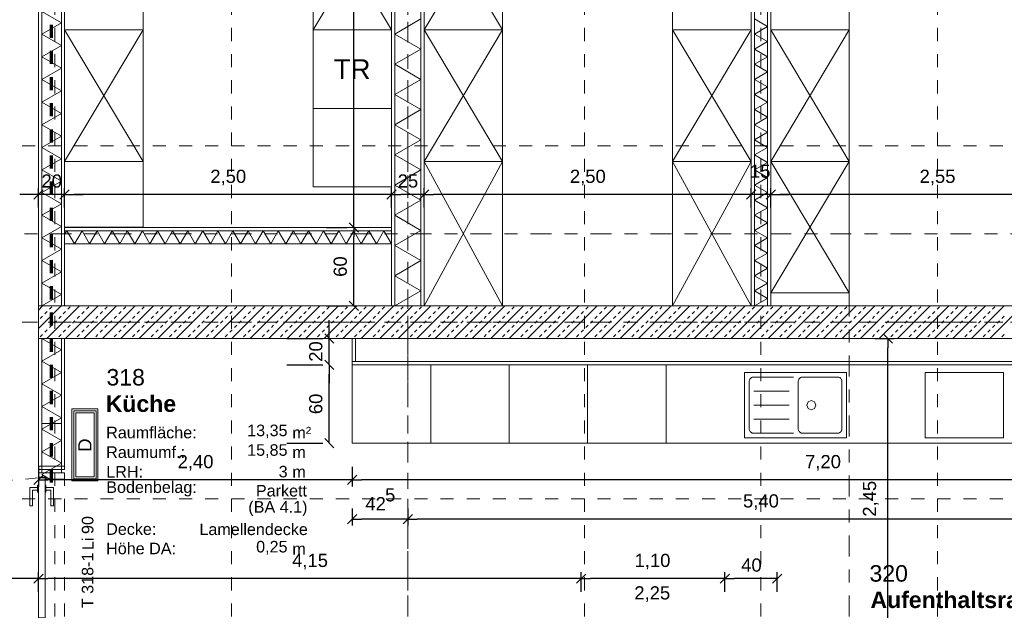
# Model space of a CAD drawing. Header units: metres. Extents: x -45.2 to 14.3, y -31.8 to 10.2.
# Tile 92 of 148: x -13.8 to -6.2, y -15.7 to -11.2. Entities that reach past the tile are written whole.
import ezdxf

# ---------------------------------------------------------------- set-up
doc = ezdxf.new("R2010")
doc.units = ezdxf.units.M
doc.header["$LTSCALE"] = 0.05
for name, pattern in [('Achsen 01', [5.291531, 3.175, -1.058062, 0.352704, -0.705764]), ('gestrichelt - 01', [2, 1, -1]), ('ISO-07 Punktiert', [0.889, 0.127, -0.762]), ('Raster 01', [2, 1, -1]), ('VW-01 Strichlinie kurz', [2, 1, -1])]:
    doc.linetypes.add(name, pattern=pattern)
doc.layers.get('0').update_dxf_attribs({"lineweight": 25})
for name, color, linetype, lineweight in [('013_Beton und Stahlbetonarbeiten-340 Innenwände', 7, 'Continuous', 18), ('027_Tischlerarbeiten-340 Innentüren', 7, 'Continuous', 9), ('031_Metallbauarbeiten-340 Innentüren _ Elemente', 7, 'Continuous', 9), ('039_Trockenbauarbeiten-000 Sturz', 7, 'ISO-07 Punktiert', 9), ('039_Trockenbauarbeiten-340 Gipskarton', 7, 'Continuous', 9), ('AV1-Brandschutzkonzept-Brandschutzkonzept', 7, 'Continuous', 5), ('AV1-Einrichtung Bemaßung', 7, 'Continuous', 9), ('AV1-Schnitt Achsen', 7, 'Achsen 01', 18), ('AV1-Stempel-Raumstempel', 7, 'Continuous', 9), ('Keine', 7, 'Continuous', 9)]:
    doc.layers.add(name, color=color, linetype=linetype, lineweight=lineweight)
for name, color, linetype, lineweight, true_color in [('039_Trockenbauarbeiten-340 Dämmung', 7, 'Continuous', 9, 0xc0c0c0), ('AV1-Achsen', 1, 'Achsen 01', 18, 0xff0000), ('AV1-Einrichtung', 7, 'Continuous', 9, 0xa6a6a6), ('AV1-Raster', 7, 'Raster 01', 9, 0xa6a6a6)]:
    doc.layers.add(name, color=color, linetype=linetype, lineweight=lineweight, true_color=true_color)
doc.styles.add('Arial', font='arial.ttf')
doc.styles.add('Arial (bold)', font='arialbd.ttf')

msp = doc.modelspace()

# ---------------------------------------------------------------- linework, layer by layer
at = {"color": 0, "linetype": 'Continuous', "lineweight": 15}
for p, q in [((-13.5896, -12.4882), (-13.6604, -12.5589)), ((-13.4604, -12.5589), (-13.3896, -12.4882)), ((-13.4604, -12.5589), (-13.3896, -12.4882)), ((-10.8896, -12.4882), (-10.9604, -12.5589)), ((-10.9604, -12.5589), (-10.8896, -12.4882)), ((-10.6396, -12.4882), (-10.7104, -12.5589)), ((-10.7104, -12.5589), (-10.6396, -12.4882)), ((-8.1396, -12.4882), (-8.2104, -12.5589)), ((-8.1396, -12.4882), (-8.2104, -12.5589)), ((-8.0604, -12.5589), (-7.9896, -12.4882)), ((-8.0604, -12.5589), (-7.9896, -12.4882)), ((-11.1783, -12.8104), (-11.249, -12.7396)), ((-11.249, -12.7396), (-11.1783, -12.8104)), ((-11.1783, -13.4104), (-11.249, -13.3396)), ((-11.3654, -13.6604), (-11.4361, -13.5896)), ((-7.1654, -13.5896), (-7.0946, -13.6604)), ((-11.4361, -13.7896), (-11.3654, -13.8604)), ((-11.4361, -13.7896), (-11.3654, -13.8604)), ((-11.3654, -14.4604), (-11.4361, -14.3896)), ((-13.6604, -14.74), (-13.5896, -14.6693)), ((-11.1896, -14.6693), (-11.2604, -14.74)), ((-11.2604, -14.74), (-11.1896, -14.6693)), ((-11.2604, -15.0404), (-11.1896, -14.9696)), ((-10.7646, -14.9696), (-10.8354, -15.0404)), ((-10.8354, -15.0404), (-10.7646, -14.9696)), ((-13.5896, -15.4246), (-13.6604, -15.4954)), ((-13.6604, -15.4954), (-13.5896, -15.4246)), ((-9.4396, -15.4246), (-9.5104, -15.4954)), ((-9.5104, -15.4954), (-9.4396, -15.4246)), ((-8.3396, -15.4246), (-8.4104, -15.4954)), ((-8.4104, -15.4954), (-8.3396, -15.4246)), ((-7.9396, -15.4246), (-8.0104, -15.4954))]:
    msp.add_line(p, q, dxfattribs=at)
at = {"color": 0, "linetype": 'ByBlock', "lineweight": -2}
for p, q in [((-13.625, -12.5236), (-13.6957, -12.5236)), ((-13.425, -12.5236), (-13.3543, -12.5236)), ((-13.425, -12.5236), (-13.3543, -12.5236)), ((-10.925, -12.5236), (-10.9957, -12.5236)), ((-10.925, -12.5236), (-10.8543, -12.5236)), ((-10.675, -12.5236), (-10.7457, -12.5236)), ((-10.675, -12.5236), (-10.6043, -12.5236)), ((-8.175, -12.5236), (-8.2457, -12.5236)), ((-8.175, -12.5236), (-8.2457, -12.5236)), ((-8.025, -12.5236), (-7.9543, -12.5236)), ((-8.025, -12.5236), (-7.9543, -12.5236)), ((-11.2137, -12.775), (-11.2137, -12.7043)), ((-11.2137, -12.775), (-11.2137, -12.8457)), ((-11.2137, -13.375), (-11.2137, -13.3043)), ((-11.4007, -13.625), (-11.4007, -13.5543)), ((-7.13, -13.625), (-7.13, -13.6957)), ((-11.4007, -13.825), (-11.4007, -13.8957)), ((-11.4007, -13.825), (-11.4007, -13.8957)), ((-11.4007, -14.425), (-11.4007, -14.3543)), ((-13.625, -14.7047), (-13.5543, -14.7047)), ((-11.225, -14.7047), (-11.2957, -14.7047)), ((-11.225, -14.7047), (-11.1543, -14.7047)), ((-11.225, -15.005), (-11.1543, -15.005)), ((-10.8, -15.005), (-10.8707, -15.005)), ((-10.8, -15.005), (-10.7293, -15.005)), ((-13.625, -15.46), (-13.6957, -15.46)), ((-13.625, -15.46), (-13.5543, -15.46)), ((-9.475, -15.46), (-9.5457, -15.46)), ((-9.475, -15.46), (-9.4043, -15.46)), ((-8.375, -15.46), (-8.4457, -15.46)), ((-8.375, -15.46), (-8.3043, -15.46)), ((-7.975, -15.46), (-8.0457, -15.46))]:
    msp.add_line(p, q, dxfattribs=at)
at = {"layer": '013_Beton und Stahlbetonarbeiten-340 Innenwände', "color": 251, "linetype": 'Continuous', "lineweight": 13, "true_color": 0x4c4c4c}
for p, q in [((-13.4522, -13.375), (-13.625, -13.5478)), ((-13.5936, -13.375), (-13.625, -13.4064)), ((-13.3108, -13.375), (-13.5608, -13.625)), ((-13.5411, -13.3997), (-13.5234, -13.382)), ((-13.1694, -13.375), (-13.4194, -13.625)), ((-13.3997, -13.3997), (-13.382, -13.382)), ((-13.028, -13.375), (-13.278, -13.625)), ((-13.2583, -13.3997), (-13.2406, -13.382)), ((-12.8865, -13.375), (-13.1365, -13.625)), ((-13.1168, -13.3997), (-13.0992, -13.382)), ((-12.7451, -13.375), (-12.9951, -13.625)), ((-12.9754, -13.3997), (-12.9577, -13.382)), ((-12.6037, -13.375), (-12.8537, -13.625)), ((-12.834, -13.3997), (-12.8163, -13.382)), ((-12.4623, -13.375), (-12.7123, -13.625)), ((-12.6926, -13.3997), (-12.6749, -13.382)), ((-12.3209, -13.375), (-12.5709, -13.625)), ((-12.5511, -13.3997), (-12.5335, -13.382)), ((-12.1794, -13.375), (-12.4294, -13.625)), ((-12.4097, -13.3997), (-12.392, -13.382)), ((-12.038, -13.375), (-12.288, -13.625)), ((-12.2683, -13.3997), (-12.2506, -13.382)), ((-11.8966, -13.375), (-12.1466, -13.625)), ((-12.1269, -13.3997), (-12.1092, -13.382)), ((-11.7552, -13.375), (-12.0052, -13.625)), ((-11.9855, -13.3997), (-11.9678, -13.382)), ((-11.6137, -13.375), (-11.8637, -13.625)), ((-11.844, -13.3997), (-11.8264, -13.382)), ((-11.4723, -13.375), (-11.7223, -13.625)), ((-11.7026, -13.3997), (-11.6849, -13.382)), ((-11.3309, -13.375), (-11.5809, -13.625)), ((-11.5612, -13.3997), (-11.5435, -13.382)), ((-11.1895, -13.375), (-11.4395, -13.625)), ((-11.4198, -13.3997), (-11.4021, -13.382)), ((-11.0481, -13.375), (-11.2981, -13.625)), ((-11.2784, -13.3997), (-11.2607, -13.382)), ((-10.9066, -13.375), (-11.1566, -13.625)), ((-11.1369, -13.3997), (-11.1193, -13.382)), ((-10.7652, -13.375), (-11.0152, -13.625)), ((-10.9955, -13.3997), (-10.9778, -13.382)), ((-10.6238, -13.375), (-10.8738, -13.625)), ((-10.8541, -13.3997), (-10.8364, -13.382)), ((-10.4824, -13.375), (-10.7324, -13.625)), ((-10.7127, -13.3997), (-10.695, -13.382)), ((-10.341, -13.375), (-10.591, -13.625)), ((-10.5712, -13.3997), (-10.5536, -13.382)), ((-10.1995, -13.375), (-10.4495, -13.625)), ((-10.4298, -13.3997), (-10.4121, -13.382)), ((-10.0581, -13.375), (-10.3081, -13.625)), ((-10.2884, -13.3997), (-10.2707, -13.382)), ((-9.9167, -13.375), (-10.1667, -13.625)), ((-10.147, -13.3997), (-10.1293, -13.382)), ((-9.7753, -13.375), (-10.0253, -13.625)), ((-10.0056, -13.3997), (-9.9879, -13.382)), ((-9.6338, -13.375), (-9.8838, -13.625)), ((-9.8641, -13.3997), (-9.8465, -13.382)), ((-9.4924, -13.375), (-9.7424, -13.625)), ((-9.7227, -13.3997), (-9.705, -13.382)), ((-9.351, -13.375), (-9.601, -13.625)), ((-9.5813, -13.3997), (-9.5636, -13.382)), ((-9.2096, -13.375), (-9.4596, -13.625)), ((-9.4399, -13.3997), (-9.4222, -13.382)), ((-9.0682, -13.375), (-9.3182, -13.625)), ((-9.2985, -13.3997), (-9.2808, -13.382)), ((-8.9267, -13.375), (-9.1767, -13.625)), ((-9.157, -13.3997), (-9.1394, -13.382)), ((-8.7853, -13.375), (-9.0353, -13.625)), ((-9.0156, -13.3997), (-8.9979, -13.382)), ((-8.6439, -13.375), (-8.8939, -13.625)), ((-8.8742, -13.3997), (-8.8565, -13.382)), ((-8.5025, -13.375), (-8.7525, -13.625)), ((-8.7328, -13.3997), (-8.7151, -13.382)), ((-8.3611, -13.375), (-8.6111, -13.625)), ((-8.5913, -13.3997), (-8.5737, -13.382)), ((-8.2196, -13.375), (-8.4696, -13.625)), ((-8.4499, -13.3997), (-8.4322, -13.382)), ((-8.0782, -13.375), (-8.3282, -13.625)), ((-8.3085, -13.3997), (-8.2908, -13.382)), ((-7.9368, -13.375), (-8.1868, -13.625)), ((-8.1671, -13.3997), (-8.1494, -13.382)), ((-7.7954, -13.375), (-8.0454, -13.625)), ((-8.0257, -13.3997), (-8.008, -13.382)), ((-7.6539, -13.375), (-7.9039, -13.625)), ((-7.8842, -13.3997), (-7.8666, -13.382)), ((-7.5125, -13.375), (-7.7625, -13.625)), ((-7.7428, -13.3997), (-7.7251, -13.382)), ((-7.3711, -13.375), (-7.6211, -13.625)), ((-7.6014, -13.3997), (-7.5837, -13.382)), ((-7.2297, -13.375), (-7.4797, -13.625)), ((-7.46, -13.3997), (-7.4423, -13.382)), ((-7.0883, -13.375), (-7.3383, -13.625)), ((-7.3186, -13.3997), (-7.3009, -13.382)), ((-6.9468, -13.375), (-7.1968, -13.625)), ((-7.1771, -13.3997), (-7.1595, -13.382)), ((-6.8054, -13.375), (-7.0554, -13.625)), ((-7.0357, -13.3997), (-7.018, -13.382)), ((-6.664, -13.375), (-6.914, -13.625)), ((-6.8943, -13.3997), (-6.8766, -13.382)), ((-6.5226, -13.375), (-6.7726, -13.625)), ((-6.7529, -13.3997), (-6.7352, -13.382)), ((-6.3812, -13.375), (-6.6312, -13.625)), ((-6.6114, -13.3997), (-6.5938, -13.382)), ((-6.2397, -13.375), (-6.4897, -13.625)), ((-6.47, -13.3997), (-6.4523, -13.382)), ((-6.0983, -13.375), (-6.3483, -13.625)), ((-6.3286, -13.3997), (-6.3109, -13.382)), ((-13.6118, -13.4704), (-13.5941, -13.4527)), ((-13.5765, -13.435), (-13.5588, -13.4174)), ((-13.4704, -13.4704), (-13.4527, -13.4527)), ((-13.435, -13.435), (-13.4174, -13.4174)), ((-13.329, -13.4704), (-13.3113, -13.4527)), ((-13.2936, -13.435), (-13.2759, -13.4174)), ((-13.1875, -13.4704), (-13.1699, -13.4527)), ((-13.1522, -13.435), (-13.1345, -13.4174)), ((-13.0461, -13.4704), (-13.0284, -13.4527)), ((-13.0108, -13.435), (-12.9931, -13.4174)), ((-12.9047, -13.4704), (-12.887, -13.4527)), ((-12.8693, -13.435), (-12.8517, -13.4174)), ((-12.7633, -13.4704), (-12.7456, -13.4527)), ((-12.7279, -13.435), (-12.7102, -13.4174)), ((-12.6219, -13.4704), (-12.6042, -13.4527)), ((-12.5865, -13.435), (-12.5688, -13.4174)), ((-12.4804, -13.4704), (-12.4628, -13.4527)), ((-12.4451, -13.435), (-12.4274, -13.4174)), ((-12.339, -13.4704), (-12.3213, -13.4527)), ((-12.3037, -13.435), (-12.286, -13.4174)), ((-12.1976, -13.4704), (-12.1799, -13.4527)), ((-12.1622, -13.435), (-12.1446, -13.4174)), ((-12.0562, -13.4704), (-12.0385, -13.4527)), ((-12.0208, -13.435), (-12.0031, -13.4174)), ((-11.9147, -13.4704), (-11.8971, -13.4527)), ((-11.8794, -13.435), (-11.8617, -13.4174)), ((-11.7733, -13.4704), (-11.7557, -13.4527)), ((-11.738, -13.435), (-11.7203, -13.4174)), ((-11.6319, -13.4704), (-11.6142, -13.4527)), ((-11.5966, -13.435), (-11.5789, -13.4174)), ((-11.4905, -13.4704), (-11.4728, -13.4527)), ((-11.4551, -13.435), (-11.4375, -13.4174)), ((-11.3491, -13.4704), (-11.3314, -13.4527)), ((-11.3137, -13.435), (-11.296, -13.4174)), ((-11.2076, -13.4704), (-11.19, -13.4527)), ((-11.1723, -13.435), (-11.1546, -13.4174)), ((-11.0662, -13.4704), (-11.0485, -13.4527)), ((-11.0309, -13.435), (-11.0132, -13.4174)), ((-10.9248, -13.4704), (-10.9071, -13.4527)), ((-10.8894, -13.435), (-10.8718, -13.4174)), ((-10.7834, -13.4704), (-10.7657, -13.4527)), ((-10.748, -13.435), (-10.7303, -13.4174)), ((-10.642, -13.4704), (-10.6243, -13.4527)), ((-10.6066, -13.435), (-10.5889, -13.4174)), ((-10.5005, -13.4704), (-10.4829, -13.4527)), ((-10.4652, -13.435), (-10.4475, -13.4174)), ((-10.3591, -13.4704), (-10.3414, -13.4527)), ((-10.3238, -13.435), (-10.3061, -13.4174)), ((-10.2177, -13.4704), (-10.2, -13.4527)), ((-10.1823, -13.435), (-10.1647, -13.4174)), ((-10.0763, -13.4704), (-10.0586, -13.4527)), ((-10.0409, -13.435), (-10.0232, -13.4174)), ((-9.9349, -13.4704), (-9.9172, -13.4527)), ((-9.8995, -13.435), (-9.8818, -13.4174)), ((-9.7934, -13.4704), (-9.7758, -13.4527)), ((-9.7581, -13.435), (-9.7404, -13.4174)), ((-9.652, -13.4704), (-9.6343, -13.4527)), ((-9.6167, -13.435), (-9.599, -13.4174)), ((-9.5106, -13.4704), (-9.4929, -13.4527)), ((-9.4752, -13.435), (-9.4576, -13.4174)), ((-9.3692, -13.4704), (-9.3515, -13.4527)), ((-9.3338, -13.435), (-9.3161, -13.4174)), ((-9.2277, -13.4704), (-9.2101, -13.4527)), ((-9.1924, -13.435), (-9.1747, -13.4174)), ((-9.0863, -13.4704), (-9.0686, -13.4527)), ((-9.051, -13.435), (-9.0333, -13.4174)), ((-8.9449, -13.4704), (-8.9272, -13.4527)), ((-8.9095, -13.435), (-8.8919, -13.4174)), ((-8.8035, -13.4704), (-8.7858, -13.4527)), ((-8.7681, -13.435), (-8.7504, -13.4174)), ((-8.6621, -13.4704), (-8.6444, -13.4527)), ((-8.6267, -13.435), (-8.609, -13.4174)), ((-8.5206, -13.4704), (-8.503, -13.4527)), ((-8.4853, -13.435), (-8.4676, -13.4174)), ((-8.3792, -13.4704), (-8.3615, -13.4527)), ((-8.3439, -13.435), (-8.3262, -13.4174)), ((-8.2378, -13.4704), (-8.2201, -13.4527)), ((-8.2024, -13.435), (-8.1848, -13.4174)), ((-8.0964, -13.4704), (-8.0787, -13.4527)), ((-8.061, -13.435), (-8.0433, -13.4174)), ((-7.955, -13.4704), (-7.9373, -13.4527)), ((-7.9196, -13.435), (-7.9019, -13.4174)), ((-7.8135, -13.4704), (-7.7959, -13.4527)), ((-7.7782, -13.435), (-7.7605, -13.4174)), ((-7.6721, -13.4704), (-7.6544, -13.4527)), ((-7.6368, -13.435), (-7.6191, -13.4174)), ((-7.5307, -13.4704), (-7.513, -13.4527)), ((-7.4953, -13.435), (-7.4777, -13.4174)), ((-7.3893, -13.4704), (-7.3716, -13.4527)), ((-7.3539, -13.435), (-7.3362, -13.4174)), ((-7.2478, -13.4704), (-7.2302, -13.4527)), ((-7.2125, -13.435), (-7.1948, -13.4174)), ((-7.1064, -13.4704), (-7.0887, -13.4527)), ((-7.0711, -13.435), (-7.0534, -13.4174)), ((-6.965, -13.4704), (-6.9473, -13.4527)), ((-6.9296, -13.435), (-6.912, -13.4174)), ((-6.8236, -13.4704), (-6.8059, -13.4527)), ((-6.7882, -13.435), (-6.7705, -13.4174)), ((-6.6822, -13.4704), (-6.6645, -13.4527)), ((-6.6468, -13.435), (-6.6291, -13.4174)), ((-6.5407, -13.4704), (-6.5231, -13.4527)), ((-6.5054, -13.435), (-6.4877, -13.4174)), ((-6.3993, -13.4704), (-6.3816, -13.4527)), ((-6.364, -13.435), (-6.3463, -13.4174)), ((-6.2579, -13.4704), (-6.2402, -13.4527)), ((-13.5411, -13.5411), (-13.5234, -13.5234)), ((-13.5057, -13.5057), (-13.4881, -13.4881)), ((-13.3997, -13.5411), (-13.382, -13.5234)), ((-13.3643, -13.5057), (-13.3466, -13.4881)), ((-13.2583, -13.5411), (-13.2406, -13.5234)), ((-13.2229, -13.5057), (-13.2052, -13.4881)), ((-13.1168, -13.5411), (-13.0992, -13.5234)), ((-13.0815, -13.5057), (-13.0638, -13.4881)), ((-12.9754, -13.5411), (-12.9577, -13.5234)), ((-12.9401, -13.5057), (-12.9224, -13.4881)), ((-12.834, -13.5411), (-12.8163, -13.5234)), ((-12.7986, -13.5057), (-12.781, -13.4881)), ((-12.6926, -13.5411), (-12.6749, -13.5234)), ((-12.6572, -13.5057), (-12.6395, -13.4881)), ((-12.5511, -13.5411), (-12.5335, -13.5234)), ((-12.5158, -13.5057), (-12.4981, -13.4881)), ((-12.4097, -13.5411), (-12.392, -13.5234)), ((-12.3744, -13.5057), (-12.3567, -13.4881)), ((-12.2683, -13.5411), (-12.2506, -13.5234)), ((-12.2329, -13.5057), (-12.2153, -13.4881)), ((-12.1269, -13.5411), (-12.1092, -13.5234)), ((-12.0915, -13.5057), (-12.0738, -13.4881)), ((-11.9855, -13.5411), (-11.9678, -13.5234)), ((-11.9501, -13.5057), (-11.9324, -13.4881)), ((-11.844, -13.5411), (-11.8264, -13.5234)), ((-11.8087, -13.5057), (-11.791, -13.4881)), ((-11.7026, -13.5411), (-11.6849, -13.5234)), ((-11.6673, -13.5057), (-11.6496, -13.4881)), ((-11.5612, -13.5411), (-11.5435, -13.5234)), ((-11.5258, -13.5057), (-11.5082, -13.4881)), ((-11.4198, -13.5411), (-11.4021, -13.5234)), ((-11.3844, -13.5057), (-11.3667, -13.4881)), ((-11.2784, -13.5411), (-11.2607, -13.5234)), ((-11.243, -13.5057), (-11.2253, -13.4881)), ((-11.1369, -13.5411), (-11.1193, -13.5234)), ((-11.1016, -13.5057), (-11.0839, -13.4881)), ((-10.9955, -13.5411), (-10.9778, -13.5234)), ((-10.9602, -13.5057), (-10.9425, -13.4881)), ((-10.8541, -13.5411), (-10.8364, -13.5234)), ((-10.8187, -13.5057), (-10.8011, -13.4881)), ((-10.7127, -13.5411), (-10.695, -13.5234)), ((-10.6773, -13.5057), (-10.6596, -13.4881)), ((-10.5712, -13.5411), (-10.5536, -13.5234)), ((-10.5359, -13.5057), (-10.5182, -13.4881)), ((-10.4298, -13.5411), (-10.4121, -13.5234)), ((-10.3945, -13.5057), (-10.3768, -13.4881)), ((-10.2884, -13.5411), (-10.2707, -13.5234)), ((-10.253, -13.5057), (-10.2354, -13.4881)), ((-10.147, -13.5411), (-10.1293, -13.5234)), ((-10.1116, -13.5057), (-10.0939, -13.4881)), ((-10.0056, -13.5411), (-9.9879, -13.5234)), ((-9.9702, -13.5057), (-9.9525, -13.4881)), ((-9.8641, -13.5411), (-9.8465, -13.5234)), ((-9.8288, -13.5057), (-9.8111, -13.4881)), ((-9.7227, -13.5411), (-9.705, -13.5234)), ((-9.6874, -13.5057), (-9.6697, -13.4881)), ((-9.5813, -13.5411), (-9.5636, -13.5234)), ((-9.5459, -13.5057), (-9.5283, -13.4881)), ((-9.4399, -13.5411), (-9.4222, -13.5234)), ((-9.4045, -13.5057), (-9.3868, -13.4881)), ((-9.2985, -13.5411), (-9.2808, -13.5234)), ((-9.2631, -13.5057), (-9.2454, -13.4881)), ((-9.157, -13.5411), (-9.1394, -13.5234)), ((-9.1217, -13.5057), (-9.104, -13.4881)), ((-9.0156, -13.5411), (-8.9979, -13.5234)), ((-8.9803, -13.5057), (-8.9626, -13.4881)), ((-8.8742, -13.5411), (-8.8565, -13.5234)), ((-8.8388, -13.5057), (-8.8212, -13.4881)), ((-8.7328, -13.5411), (-8.7151, -13.5234)), ((-8.6974, -13.5057), (-8.6797, -13.4881)), ((-8.5913, -13.5411), (-8.5737, -13.5234)), ((-8.556, -13.5057), (-8.5383, -13.4881)), ((-8.4499, -13.5411), (-8.4322, -13.5234)), ((-8.4146, -13.5057), (-8.3969, -13.4881)), ((-8.3085, -13.5411), (-8.2908, -13.5234)), ((-8.2731, -13.5057), (-8.2555, -13.4881)), ((-8.1671, -13.5411), (-8.1494, -13.5234)), ((-8.1317, -13.5057), (-8.1141, -13.4881)), ((-8.0257, -13.5411), (-8.008, -13.5234)), ((-7.9903, -13.5057), (-7.9726, -13.4881)), ((-7.8842, -13.5411), (-7.8666, -13.5234)), ((-7.8489, -13.5057), (-7.8312, -13.4881)), ((-7.7428, -13.5411), (-7.7251, -13.5234)), ((-7.7075, -13.5057), (-7.6898, -13.4881)), ((-7.6014, -13.5411), (-7.5837, -13.5234)), ((-7.566, -13.5057), (-7.5484, -13.4881)), ((-7.46, -13.5411), (-7.4423, -13.5234)), ((-7.4246, -13.5057), (-7.4069, -13.4881)), ((-7.3186, -13.5411), (-7.3009, -13.5234)), ((-7.2832, -13.5057), (-7.2655, -13.4881)), ((-7.1771, -13.5411), (-7.1595, -13.5234)), ((-7.1418, -13.5057), (-7.1241, -13.4881)), ((-7.0357, -13.5411), (-7.018, -13.5234)), ((-7.0004, -13.5057), (-6.9827, -13.4881)), ((-6.8943, -13.5411), (-6.8766, -13.5234)), ((-6.8589, -13.5057), (-6.8413, -13.4881)), ((-6.7529, -13.5411), (-6.7352, -13.5234)), ((-6.7175, -13.5057), (-6.6998, -13.4881)), ((-6.6114, -13.5411), (-6.5938, -13.5234)), ((-6.5761, -13.5057), (-6.5584, -13.4881)), ((-6.47, -13.5411), (-6.4523, -13.5234)), ((-6.4347, -13.5057), (-6.417, -13.4881)), ((-6.3286, -13.5411), (-6.3109, -13.5234)), ((-6.2933, -13.5057), (-6.2756, -13.4881)), ((-13.6118, -13.6118), (-13.5941, -13.5941)), ((-13.5765, -13.5765), (-13.5588, -13.5588)), ((-13.4704, -13.6118), (-13.4527, -13.5941)), ((-13.435, -13.5765), (-13.4174, -13.5588)), ((-13.329, -13.6118), (-13.3113, -13.5941)), ((-13.2936, -13.5765), (-13.2759, -13.5588)), ((-13.1875, -13.6118), (-13.1699, -13.5941)), ((-13.1522, -13.5765), (-13.1345, -13.5588)), ((-13.0461, -13.6118), (-13.0284, -13.5941)), ((-13.0108, -13.5765), (-12.9931, -13.5588)), ((-12.9047, -13.6118), (-12.887, -13.5941)), ((-12.8693, -13.5765), (-12.8517, -13.5588)), ((-12.7633, -13.6118), (-12.7456, -13.5941)), ((-12.7279, -13.5765), (-12.7102, -13.5588)), ((-12.6219, -13.6118), (-12.6042, -13.5941)), ((-12.5865, -13.5765), (-12.5688, -13.5588)), ((-12.4804, -13.6118), (-12.4628, -13.5941)), ((-12.4451, -13.5765), (-12.4274, -13.5588)), ((-12.339, -13.6118), (-12.3213, -13.5941)), ((-12.3037, -13.5765), (-12.286, -13.5588)), ((-12.1976, -13.6118), (-12.1799, -13.5941)), ((-12.1622, -13.5765), (-12.1446, -13.5588)), ((-12.0562, -13.6118), (-12.0385, -13.5941)), ((-12.0208, -13.5765), (-12.0031, -13.5588)), ((-11.9147, -13.6118), (-11.8971, -13.5941)), ((-11.8794, -13.5765), (-11.8617, -13.5588)), ((-11.7733, -13.6118), (-11.7557, -13.5941)), ((-11.738, -13.5765), (-11.7203, -13.5588)), ((-11.6319, -13.6118), (-11.6142, -13.5941)), ((-11.5966, -13.5765), (-11.5789, -13.5588)), ((-11.4905, -13.6118), (-11.4728, -13.5941)), ((-11.4551, -13.5765), (-11.4375, -13.5588)), ((-11.3491, -13.6118), (-11.3314, -13.5941)), ((-11.3137, -13.5765), (-11.296, -13.5588)), ((-11.2076, -13.6118), (-11.19, -13.5941)), ((-11.1723, -13.5765), (-11.1546, -13.5588)), ((-11.0662, -13.6118), (-11.0485, -13.5941)), ((-11.0309, -13.5765), (-11.0132, -13.5588)), ((-10.9248, -13.6118), (-10.9071, -13.5941)), ((-10.8894, -13.5765), (-10.8718, -13.5588)), ((-10.7834, -13.6118), (-10.7657, -13.5941)), ((-10.748, -13.5765), (-10.7303, -13.5588)), ((-10.642, -13.6118), (-10.6243, -13.5941)), ((-10.6066, -13.5765), (-10.5889, -13.5588)), ((-10.5005, -13.6118), (-10.4829, -13.5941)), ((-10.4652, -13.5765), (-10.4475, -13.5588)), ((-10.3591, -13.6118), (-10.3414, -13.5941)), ((-10.3238, -13.5765), (-10.3061, -13.5588)), ((-10.2177, -13.6118), (-10.2, -13.5941)), ((-10.1823, -13.5765), (-10.1647, -13.5588)), ((-10.0763, -13.6118), (-10.0586, -13.5941)), ((-10.0409, -13.5765), (-10.0232, -13.5588)), ((-9.9349, -13.6118), (-9.9172, -13.5941)), ((-9.8995, -13.5765), (-9.8818, -13.5588)), ((-9.7934, -13.6118), (-9.7758, -13.5941)), ((-9.7581, -13.5765), (-9.7404, -13.5588)), ((-9.652, -13.6118), (-9.6343, -13.5941)), ((-9.6167, -13.5765), (-9.599, -13.5588)), ((-9.5106, -13.6118), (-9.4929, -13.5941)), ((-9.4752, -13.5765), (-9.4576, -13.5588)), ((-9.3692, -13.6118), (-9.3515, -13.5941)), ((-9.3338, -13.5765), (-9.3161, -13.5588)), ((-9.2277, -13.6118), (-9.2101, -13.5941)), ((-9.1924, -13.5765), (-9.1747, -13.5588)), ((-9.0863, -13.6118), (-9.0686, -13.5941)), ((-9.051, -13.5765), (-9.0333, -13.5588)), ((-8.9449, -13.6118), (-8.9272, -13.5941)), ((-8.9095, -13.5765), (-8.8919, -13.5588)), ((-8.8035, -13.6118), (-8.7858, -13.5941)), ((-8.7681, -13.5765), (-8.7504, -13.5588)), ((-8.6621, -13.6118), (-8.6444, -13.5941)), ((-8.6267, -13.5765), (-8.609, -13.5588)), ((-8.5206, -13.6118), (-8.503, -13.5941)), ((-8.4853, -13.5765), (-8.4676, -13.5588)), ((-8.3792, -13.6118), (-8.3615, -13.5941)), ((-8.3439, -13.5765), (-8.3262, -13.5588)), ((-8.2378, -13.6118), (-8.2201, -13.5941)), ((-8.2024, -13.5765), (-8.1848, -13.5588)), ((-8.0964, -13.6118), (-8.0787, -13.5941)), ((-8.061, -13.5765), (-8.0433, -13.5588)), ((-7.955, -13.6118), (-7.9373, -13.5941)), ((-7.9196, -13.5765), (-7.9019, -13.5588)), ((-7.8135, -13.6118), (-7.7959, -13.5941)), ((-7.7782, -13.5765), (-7.7605, -13.5588)), ((-7.6721, -13.6118), (-7.6544, -13.5941)), ((-7.6368, -13.5765), (-7.6191, -13.5588)), ((-7.5307, -13.6118), (-7.513, -13.5941)), ((-7.4953, -13.5765), (-7.4777, -13.5588)), ((-7.3893, -13.6118), (-7.3716, -13.5941)), ((-7.3539, -13.5765), (-7.3362, -13.5588)), ((-7.2478, -13.6118), (-7.2302, -13.5941)), ((-7.2125, -13.5765), (-7.1948, -13.5588)), ((-7.1064, -13.6118), (-7.0887, -13.5941)), ((-7.0711, -13.5765), (-7.0534, -13.5588)), ((-6.965, -13.6118), (-6.9473, -13.5941)), ((-6.9296, -13.5765), (-6.912, -13.5588)), ((-6.8236, -13.6118), (-6.8059, -13.5941)), ((-6.7882, -13.5765), (-6.7705, -13.5588)), ((-6.6822, -13.6118), (-6.6645, -13.5941)), ((-6.6468, -13.5765), (-6.6291, -13.5588)), ((-6.5407, -13.6118), (-6.5231, -13.5941)), ((-6.5054, -13.5765), (-6.4877, -13.5588)), ((-6.3993, -13.6118), (-6.3816, -13.5941)), ((-6.364, -13.5765), (-6.3463, -13.5588)), ((-6.2579, -13.6118), (-6.2402, -13.5941))]:
    msp.add_line(p, q, dxfattribs=at)
at = {"layer": '013_Beton und Stahlbetonarbeiten-340 Innenwände'}
msp.add_lwpolyline([(-13.625, -13.625), (-13.625, -13.375), (-2.825, -13.375), (-2.825, -13.625)], close=True, dxfattribs=at)
at = {"layer": '027_Tischlerarbeiten-340 Innentüren'}
for points in [[(-13.625, -14.685), (-13.565, -14.685), (-13.565, -14.7), (-13.425, -14.7), (-13.425, -14.65), (-13.625, -14.65)], [(-13.6, -14.625), (-13.45, -14.625), (-13.45, -14.65), (-13.6, -14.65)], [(-13.6325, -14.745), (-13.625, -14.745), (-13.625, -14.8), (-13.6325, -14.8)], [(-13.625, -14.69), (-13.575, -14.69), (-13.575, -15.76), (-13.625, -15.76)], [(-13.575, -14.745), (-13.5675, -14.745), (-13.5675, -14.8), (-13.575, -14.8)], [(-13.6325, -14.7625), (-13.6325, -14.7825), (-13.67, -14.7825), (-13.67, -14.9025), (-13.69, -14.9025), (-13.69, -14.7625)], [(-13.5675, -14.7625), (-13.5675, -14.7825), (-13.53, -14.7825), (-13.53, -14.9025), (-13.51, -14.9025), (-13.51, -14.7625)]]:
    msp.add_lwpolyline(points, close=True, dxfattribs=at)
at = {"layer": '027_Tischlerarbeiten-340 Innentüren', "color": 253, "linetype": 'gestrichelt - 01', "lineweight": 9, "true_color": 0xa6a6a6}
msp.add_lwpolyline([(-13.6242, -14.69), (-13.8269, -14.7077), (-14.0225, -14.7634), (-14.2041, -14.855), (-14.3652, -14.9792), (-14.4999, -15.1316), (-14.6034, -15.3067), (-14.672, -15.4982), (-14.7032, -15.6992)], dxfattribs=at)
at = {"layer": '039_Trockenbauarbeiten-000 Sturz', "linetype": 'VW-01 Strichlinie kurz'}
msp.add_lwpolyline([(-13.625, -14.65), (-13.425, -14.65), (-13.425, -15.825), (-13.625, -15.825)], close=True, dxfattribs=at)
at = {"layer": '039_Trockenbauarbeiten-340 Dämmung'}
for points in [[(-13.45, -13.375), (-13.45, -8.25), (-13.6, -8.25), (-13.6, -13.375)], [(-10.7, -13.375), (-10.7, -8.25), (-10.9, -8.25), (-10.9, -13.375)], [(-8.05, -13.375), (-8.05, -8.25), (-8.15, -8.25), (-8.15, -13.375)], [(-13.425, -12.8), (-10.925, -12.8), (-10.925, -12.9), (-13.425, -12.9)], [(-13.6, -14.275), (-13.6, -13.625), (-13.45, -13.625), (-13.45, -14.275)]]:
    msp.add_lwpolyline(points, close=True, dxfattribs=at)
for points in [[(-13.6, -13.375), (-13.45, -13.2884), (-13.6, -13.2018), (-13.45, -13.1152), (-13.6, -13.0286), (-13.45, -12.942), (-13.6, -12.8554), (-13.45, -12.7688), (-13.6, -12.6822), (-13.45, -12.5956), (-13.6, -12.509), (-13.45, -12.4224), (-13.6, -12.3358), (-13.45, -12.2492), (-13.6, -12.1626), (-13.45, -12.076), (-13.6, -11.9894), (-13.45, -11.9028), (-13.6, -11.8162), (-13.45, -11.7296), (-13.6, -11.6429), (-13.45, -11.5563), (-13.6, -11.4697), (-13.45, -11.3831), (-13.6, -11.2965), (-13.45, -11.2099), (-13.6, -11.1233)], [(-10.9, -13.375), (-10.7, -13.2595), (-10.9, -13.1441), (-10.7, -13.0286), (-10.9, -12.9131), (-10.7, -12.7976), (-10.9, -12.6822), (-10.7, -12.5667), (-10.9, -12.4512), (-10.7, -12.3358), (-10.9, -12.2203), (-10.7, -12.1048), (-10.9, -11.9894), (-10.7, -11.8739), (-10.9, -11.7584), (-10.7, -11.6429), (-10.9, -11.5275), (-10.7, -11.412), (-10.9, -11.2965), (-10.7, -11.1811)], [(-8.15, -13.375), (-8.05, -13.3173), (-8.15, -13.2595), (-8.05, -13.2018), (-8.15, -13.1441), (-8.05, -13.0863), (-8.15, -13.0286), (-8.05, -12.9709), (-8.15, -12.9131), (-8.05, -12.8554), (-8.15, -12.7976), (-8.05, -12.7399), (-8.15, -12.6822), (-8.05, -12.6244), (-8.15, -12.5667), (-8.05, -12.509), (-8.15, -12.4512), (-8.05, -12.3935), (-8.15, -12.3358), (-8.05, -12.278), (-8.15, -12.2203), (-8.05, -12.1626), (-8.15, -12.1048), (-8.05, -12.0471), (-8.15, -11.9894), (-8.05, -11.9316), (-8.15, -11.8739), (-8.05, -11.8162), (-8.15, -11.7584), (-8.05, -11.7007), (-8.15, -11.6429), (-8.05, -11.5852), (-8.15, -11.5275), (-8.05, -11.4697), (-8.15, -11.412), (-8.05, -11.3543), (-8.15, -11.2965), (-8.05, -11.2388), (-8.15, -11.1811)], [(-10.925, -12.9), (-10.9827, -12.8), (-11.0405, -12.9), (-11.0982, -12.8), (-11.1559, -12.9), (-11.2137, -12.8), (-11.2714, -12.9), (-11.3291, -12.8), (-11.3869, -12.9), (-11.4446, -12.8), (-11.5024, -12.9), (-11.5601, -12.8), (-11.6178, -12.9), (-11.6756, -12.8), (-11.7333, -12.9), (-11.791, -12.8), (-11.8488, -12.9), (-11.9065, -12.8), (-11.9642, -12.9), (-12.022, -12.8), (-12.0797, -12.9), (-12.1374, -12.8), (-12.1952, -12.9), (-12.2529, -12.8), (-12.3106, -12.9), (-12.3684, -12.8), (-12.4261, -12.9), (-12.4838, -12.8), (-12.5416, -12.9), (-12.5993, -12.8), (-12.6571, -12.9), (-12.7148, -12.8), (-12.7725, -12.9), (-12.8303, -12.8), (-12.888, -12.9), (-12.9457, -12.8), (-13.0035, -12.9), (-13.0612, -12.8), (-13.1189, -12.9), (-13.1767, -12.8), (-13.2344, -12.9), (-13.2921, -12.8), (-13.3499, -12.9), (-13.4076, -12.8), (-13.425, -12.8301)], [(-13.6, -13.625), (-13.45, -13.7116), (-13.6, -13.7982), (-13.45, -13.8848), (-13.6, -13.9714), (-13.45, -14.058), (-13.6, -14.1446), (-13.45, -14.2312), (-13.6, -14.3178), (-13.45, -14.4044), (-13.6, -14.491), (-13.45, -14.5776), (-13.6, -14.6642), (-13.538, -14.7)]]:
    msp.add_lwpolyline(points, dxfattribs=at)
at = {"layer": '039_Trockenbauarbeiten-340 Gipskarton'}
for points in [[(-13.625, -13.375), (-13.625, -8.25), (-13.6, -8.25), (-13.6, -13.375)], [(-13.425, -13.375), (-13.425, -8.25), (-13.45, -8.25), (-13.45, -13.375)], [(-10.925, -13.375), (-10.925, -8.25), (-10.9, -8.25), (-10.9, -13.375)], [(-10.675, -13.375), (-10.675, -8.25), (-10.7, -8.25), (-10.7, -13.375)], [(-8.175, -13.375), (-8.175, -8.25), (-8.15, -8.25), (-8.15, -13.375)], [(-8.025, -13.375), (-8.025, -8.25), (-8.05, -8.25), (-8.05, -13.375)], [(-10.925, -12.8), (-10.925, -12.775), (-13.425, -12.775), (-13.425, -12.8)], [(-13.625, -13.625), (-13.6, -13.625), (-13.6, -14.625), (-13.625, -14.625)], [(-13.45, -13.625), (-13.425, -13.625), (-13.425, -14.625), (-13.45, -14.625)], [(-11.225, -13.625), (-11.2, -13.625), (-11.2, -13.8), (-11.225, -13.8)], [(-11.225, -13.825), (-4.025, -13.825), (-4.025, -13.8), (-11.225, -13.8)], [(-13.425, -14.6), (-13.425, -14.625), (-13.625, -14.625), (-13.625, -14.6)]]:
    msp.add_lwpolyline(points, close=True, dxfattribs=at)
at = {"layer": 'AV1-Achsen'}
for p, q in [((-10.8, -26.5), (-10.8, 4.9)), ((-43.35, -13.5), (4.2, -13.5))]:
    msp.add_line(p, q, dxfattribs=at)
at = {"layer": 'AV1-Brandschutzkonzept-Brandschutzkonzept', "color": 40, "linetype": 'gestrichelt - 01', "lineweight": 70, "true_color": 0xffc000}
msp.add_line((-13.525, -14.725), (-13.525, -6.35), dxfattribs=at)
at = {"layer": 'AV1-Brandschutzkonzept-Brandschutzkonzept', "color": 7, "linetype": 'Continuous'}
msp.add_lwpolyline([(-13.17, -14.7125), (-13.37, -14.7125), (-13.37, -14.1625), (-13.17, -14.1625)], close=True, dxfattribs=at)
at = {"layer": 'AV1-Brandschutzkonzept-Brandschutzkonzept', "color": 12, "linetype": 'Continuous', "true_color": 0xdd0000}
for points in [[(-13.185, -14.6975), (-13.185, -14.1775), (-13.355, -14.1775), (-13.355, -14.6975)], [(-13.34, -14.1925), (-13.2, -14.1925), (-13.2, -14.6825), (-13.34, -14.6825)]]:
    msp.add_lwpolyline(points, close=True, dxfattribs=at)
at = {"layer": 'AV1-Einrichtung'}
for p, q in [((-11.525, -10.2598), (-10.925, -11.2647)), ((-10.925, -10.2598), (-11.525, -11.2647)), ((-10.675, -10.2598), (-10.075, -11.2647)), ((-10.075, -10.2598), (-10.675, -11.2647)), ((-13.425, -11.2647), (-12.825, -12.2696)), ((-12.825, -11.2647), (-13.425, -12.2696)), ((-10.675, -11.2647), (-10.075, -12.2696)), ((-10.075, -11.2647), (-10.675, -12.2696)), ((-8.775, -11.2647), (-8.175, -12.2696)), ((-8.175, -11.2647), (-8.775, -12.2696)), ((-8.025, -11.2647), (-7.425, -12.2696)), ((-7.425, -11.2647), (-8.025, -12.2696)), ((-10.675, -12.2696), (-10.075, -13.375)), ((-10.075, -12.2696), (-10.675, -13.375)), ((-8.775, -12.2696), (-8.175, -13.375)), ((-8.175, -12.2696), (-8.775, -13.375)), ((-8.025, -12.2696), (-7.425, -13.2745)), ((-7.425, -12.2696), (-8.025, -13.2745))]:
    msp.add_line(p, q, dxfattribs=at)
at = {"layer": 'AV1-Einrichtung', "color": 254, "true_color": 0xd9d9d9}
for p, q in [((-7.885, -14.0262), (-8.155, -14.0262)), ((-7.885, -14.1337), (-8.155, -14.1337)), ((-7.885, -14.2412), (-8.155, -14.2412))]:
    msp.add_line(p, q, dxfattribs=at)
at = {"layer": 'AV1-Einrichtung', "linetype": 'Continuous'}
for points in [[(-13.425, -10.2598), (-12.825, -10.2598), (-12.825, -11.2647), (-13.425, -11.2647)], [(-8.775, -10.2598), (-8.175, -10.2598), (-8.175, -11.2647), (-8.775, -11.2647)], [(-8.025, -10.2598), (-7.425, -10.2598), (-7.425, -11.2647), (-8.025, -11.2647)]]:
    msp.add_lwpolyline(points, close=True, dxfattribs=at)
at = {"layer": 'AV1-Einrichtung'}
for points in [[(-11.525, -11.2647), (-11.525, -10.2598), (-10.925, -10.2598), (-10.925, -11.2647)], [(-10.675, -11.2647), (-10.675, -10.2598), (-10.075, -10.2598), (-10.075, -11.2647)], [(-13.425, -12.2696), (-13.425, -11.2647), (-12.825, -11.2647), (-12.825, -12.2696)], [(-11.525, -11.2647), (-10.925, -11.2647), (-10.925, -11.8647), (-11.525, -11.8647)], [(-10.675, -12.2696), (-10.675, -11.2647), (-10.075, -11.2647), (-10.075, -12.2696)], [(-8.775, -12.2696), (-8.775, -11.2647), (-8.175, -11.2647), (-8.175, -12.2696)], [(-8.025, -12.2696), (-8.025, -11.2647), (-7.425, -11.2647), (-7.425, -12.2696)], [(-11.525, -11.8647), (-10.925, -11.8647), (-10.925, -12.4647), (-11.525, -12.4647)], [(-13.425, -12.2696), (-12.825, -12.2696), (-12.825, -12.7721), (-13.425, -12.7721)], [(-10.675, -13.375), (-10.675, -12.2696), (-10.075, -12.2696), (-10.075, -13.375)], [(-8.775, -13.375), (-8.775, -12.2696), (-8.175, -12.2696), (-8.175, -13.375)], [(-8.025, -13.2745), (-8.025, -12.2696), (-7.425, -12.2696), (-7.425, -13.2745)], [(-8.025, -13.375), (-8.025, -13.2745), (-7.425, -13.2745), (-7.425, -13.375)], [(-11.225, -13.825), (-10.625, -13.825), (-10.625, -14.425), (-11.225, -14.425)], [(-10.625, -13.825), (-10.025, -13.825), (-10.025, -14.425), (-10.625, -14.425)], [(-10.025, -13.825), (-9.425, -13.825), (-9.425, -14.425), (-10.025, -14.425)], [(-9.425, -13.825), (-8.825, -13.825), (-8.825, -14.425), (-9.425, -14.425)], [(-8.825, -13.825), (-4.025, -13.825), (-4.025, -14.425), (-8.825, -14.425)]]:
    msp.add_lwpolyline(points, close=True, dxfattribs=at)
at = {"layer": 'AV1-Einrichtung', "color": 254, "true_color": 0xd9d9d9}
for points in [[(-7.445, -14.3837), (-8.225, -14.3837), (-8.225, -13.8837), (-7.445, -13.8837)], [(-7.48, -14.3137), (-7.48, -13.9537), (-7.48, -13.9537), (-7.4805, -13.9477), (-7.4821, -13.9418), (-7.4847, -13.9362), (-7.4882, -13.9312), (-7.4925, -13.9269), (-7.4975, -13.9234), (-7.503, -13.9208), (-7.5089, -13.9193), (-7.515, -13.9187), (-7.78, -13.9187), (-7.78, -13.9187), (-7.7861, -13.9193), (-7.792, -13.9208), (-7.7975, -13.9234), (-7.8025, -13.9269), (-7.8068, -13.9312), (-7.8103, -13.9362), (-7.8129, -13.9418), (-7.8145, -13.9477), (-7.815, -13.9537), (-7.815, -14.3137), (-7.815, -14.3137), (-7.8145, -14.3198), (-7.8129, -14.3257), (-7.8103, -14.3312), (-7.8068, -14.3362), (-7.8025, -14.3405), (-7.7975, -14.344), (-7.792, -14.3466), (-7.7861, -14.3482), (-7.78, -14.3487), (-7.515, -14.3487), (-7.515, -14.3487), (-7.5089, -14.3482), (-7.503, -14.3466), (-7.4975, -14.344), (-7.4925, -14.3405), (-7.4882, -14.3362), (-7.4847, -14.3312), (-7.4821, -14.3257), (-7.4805, -14.3198)], [(-7.715, -14.0987), (-7.6903, -14.109), (-7.68, -14.1337), (-7.6903, -14.1585), (-7.715, -14.1687), (-7.7397, -14.1585), (-7.75, -14.1337), (-7.7397, -14.109)]]:
    msp.add_lwpolyline(points, close=True, dxfattribs=at)
msp.add_lwpolyline([(-7.85, -13.9187), (-8.155, -13.9187), (-8.155, -13.9187), (-8.1611, -13.9193), (-8.167, -13.9208), (-8.1725, -13.9234), (-8.1775, -13.9269), (-8.1818, -13.9312), (-8.1853, -13.9362), (-8.1879, -13.9418), (-8.1895, -13.9477), (-8.19, -13.9537), (-8.19, -14.3137), (-8.19, -14.3137), (-8.1895, -14.3198), (-8.1879, -14.3257), (-8.1853, -14.3312), (-8.1818, -14.3362), (-8.1775, -14.3405), (-8.1725, -14.344), (-8.167, -14.3466), (-8.1611, -14.3482), (-8.155, -14.3487), (-7.85, -14.3487)], dxfattribs=at)
at = {"layer": 'AV1-Einrichtung', "color": 254, "true_color": 0xdddddd}
msp.add_lwpolyline([(-6.845, -13.8837), (-6.245, -13.8837), (-6.245, -14.3837), (-6.845, -14.3837)], close=True, dxfattribs=at)
at = {"layer": 'AV1-Einrichtung Bemaßung', "color": 0, "lineweight": -2}
for p, q in [((-11.2137, -12.7043), (-11.2137, -8.3207)), ((-13.625, -12.6236), (-13.625, -12.4736)), ((-13.425, -12.6236), (-13.425, -12.4736)), ((-13.425, -12.6236), (-13.425, -12.4736)), ((-10.925, -12.6236), (-10.925, -12.4736)), ((-10.925, -12.6236), (-10.925, -12.4736)), ((-10.675, -12.6236), (-10.675, -12.4736)), ((-10.675, -12.6236), (-10.675, -12.4736)), ((-8.175, -12.6236), (-8.175, -12.4736)), ((-8.175, -12.6236), (-8.175, -12.4736)), ((-8.025, -12.6236), (-8.025, -12.4736)), ((-8.025, -12.6236), (-8.025, -12.4736)), ((-13.6957, -12.5236), (-13.7664, -12.5236)), ((-13.425, -12.5236), (-13.625, -12.5236)), ((-13.3543, -12.5236), (-13.2836, -12.5236)), ((-10.9957, -12.5236), (-13.3543, -12.5236)), ((-10.7457, -12.5236), (-10.8543, -12.5236)), ((-8.2457, -12.5236), (-10.6043, -12.5236)), ((-8.2457, -12.5236), (-8.3164, -12.5236)), ((-8.025, -12.5236), (-8.175, -12.5236)), ((-7.9543, -12.5236), (-7.8836, -12.5236)), ((-5.5457, -12.5236), (-7.9543, -12.5236)), ((-11.425, -12.775), (-11.2637, -12.775)), ((-11.425, -12.775), (-11.2637, -12.775)), ((-11.2137, -13.3043), (-11.2137, -12.8457)), ((-11.425, -13.375), (-11.2637, -13.375)), ((-11.4007, -13.5543), (-11.4007, -13.4836)), ((-11.725, -13.625), (-11.4507, -13.625)), ((-11.4007, -13.825), (-11.4007, -13.625)), ((-7.23, -13.625), (-7.08, -13.625)), ((-7.13, -16.0043), (-7.13, -13.6957)), ((-11.725, -13.825), (-11.4507, -13.825)), ((-11.725, -13.825), (-11.4507, -13.825)), ((-11.4007, -13.8957), (-11.4007, -13.9664)), ((-11.4007, -14.3543), (-11.4007, -13.8957)), ((-11.725, -14.425), (-11.4507, -14.425)), ((-13.625, -14.6047), (-13.625, -14.7547)), ((-11.225, -14.6047), (-11.225, -14.7547)), ((-11.225, -14.6047), (-11.225, -14.7547)), ((-11.2957, -14.7047), (-13.5543, -14.7047)), ((-4.0957, -14.7047), (-11.1543, -14.7047)), ((-11.225, -14.925), (-11.225, -15.055)), ((-10.8, -14.925), (-10.8, -15.055)), ((-10.8, -14.925), (-10.8, -15.055)), ((-10.8707, -15.005), (-11.1543, -15.005)), ((-5.4707, -15.005), (-10.7293, -15.005)), ((-13.625, -15.56), (-13.625, -15.41)), ((-13.625, -15.56), (-13.625, -15.41)), ((-9.475, -15.56), (-9.475, -15.41)), ((-9.475, -15.56), (-9.475, -15.41)), ((-8.375, -15.56), (-8.375, -15.41)), ((-8.375, -15.56), (-8.375, -15.41)), ((-7.975, -15.56), (-7.975, -15.41)), ((-13.6957, -15.46), (-14.6543, -15.46)), ((-9.5457, -15.46), (-13.5543, -15.46)), ((-8.4457, -15.46), (-9.4043, -15.46)), ((-8.0457, -15.46), (-8.3043, -15.46))]:
    msp.add_line(p, q, dxfattribs=at)
at = {"layer": 'AV1-Raster'}
for p, q in [((-13.5, -22.95), (-13.5, 1.35)), ((-12.15, -22.95), (-12.15, 1.35)), ((-10.8, -22.95), (-10.8, 1.35)), ((-9.45, -22.95), (-9.45, 1.35)), ((-8.1, -22.95), (-8.1, 1.35)), ((-6.75, -22.95), (-6.75, 1.35)), ((1.35, -12.15), (-40.5, -12.15)), ((1.35, -13.5), (-40.5, -13.5)), ((1.35, -14.85), (-40.5, -14.85))]:
    msp.add_line(p, q, dxfattribs=at)
at = {"layer": 'AV1-Schnitt Achsen'}
for p, q in [((-7.425, -26.3), (-7.425, 4.7)), ((-43.35, -12.825), (4.2, -12.825))]:
    msp.add_line(p, q, dxfattribs=at)
at = {"layer": 'Defpoints', "color": 0, "lineweight": 0}
for p, q in [((-13.625, -12.5236), (-13.625, -12.5236)), ((-13.425, -12.5236), (-13.425, -12.5236)), ((-10.925, -12.5236), (-10.925, -12.5236)), ((-10.675, -12.5236), (-10.675, -12.5236)), ((-8.175, -12.5236), (-8.175, -12.5236)), ((-8.025, -12.5236), (-8.025, -12.5236)), ((-11.2137, -12.775), (-11.2137, -12.775)), ((-10.925, -12.775), (-10.925, -12.775)), ((-10.925, -12.775), (-10.925, -12.775)), ((-13.625, -13.375), (-13.625, -13.375)), ((-13.625, -13.375), (-13.625, -13.375)), ((-13.625, -13.375), (-13.625, -13.375)), ((-13.425, -13.375), (-13.425, -13.375)), ((-13.425, -13.375), (-13.425, -13.375)), ((-10.925, -13.375), (-10.925, -13.375)), ((-10.925, -13.375), (-10.925, -13.375)), ((-10.925, -13.375), (-10.925, -13.375)), ((-10.675, -13.375), (-10.675, -13.375)), ((-10.675, -13.375), (-10.675, -13.375)), ((-8.175, -13.375), (-8.175, -13.375)), ((-8.175, -13.375), (-8.175, -13.375)), ((-8.025, -13.375), (-8.025, -13.375)), ((-8.025, -13.375), (-8.025, -13.375)), ((-13.625, -13.625), (-13.625, -13.625)), ((-13.625, -13.625), (-13.625, -13.625)), ((-13.425, -13.625), (-13.425, -13.625)), ((-11.4007, -13.625), (-11.4007, -13.625)), ((-11.225, -13.625), (-11.225, -13.625)), ((-11.225, -13.625), (-11.225, -13.625)), ((-11.225, -13.625), (-11.225, -13.625)), ((-7.13, -13.625), (-7.13, -13.625)), ((-11.4007, -13.825), (-11.4007, -13.825)), ((-11.225, -13.825), (-11.225, -13.825)), ((-11.225, -13.825), (-11.225, -13.825)), ((-11.225, -14.425), (-11.225, -14.425)), ((-11.225, -14.425), (-11.225, -14.425)), ((-10.8, -14.425), (-10.8, -14.425)), ((-10.8, -14.425), (-10.8, -14.425)), ((-13.625, -14.625), (-13.625, -14.625)), ((-13.625, -14.625), (-13.625, -14.625)), ((-13.625, -14.7047), (-13.625, -14.7047)), ((-11.225, -14.7047), (-11.225, -14.7047)), ((-11.225, -15.005), (-11.225, -15.005)), ((-10.8, -15.005), (-10.8, -15.005)), ((-13.625, -15.46), (-13.625, -15.46)), ((-9.475, -15.46), (-9.475, -15.46)), ((-8.375, -15.46), (-8.375, -15.46))]:
    msp.add_line(p, q, dxfattribs=at)

# ---------------------------------------------------------------- texts
at = {"layer": '031_Metallbauarbeiten-340 Innentüren _ Elemente', "char_height": 0.08826, "attachment_point": 7, "rotation": 90, "style": 'Arial'}
for s, insert in [('90', (-13.2038, -15.1188)), ('Li', (-13.2023, -15.2412)), ('T 318-1', (-13.2039, -15.6857))]:
    msp.add_mtext(s, dxfattribs=dict(at, insert=insert))
at = {"layer": 'AV1-Brandschutzkonzept-Brandschutzkonzept', "color": 12, "true_color": 0xdd0000, "insert": (-13.2196, -14.4901), "char_height": 0.1009, "attachment_point": 7, "rotation": 90, "style": 'Arial'}
msp.add_mtext('D', dxfattribs=at)
at = {"layer": 'AV1-Einrichtung Bemaßung', "color": 0, "attachment_point": 7, "style": 'Arial'}
for s, insert, char_height in [('15', (-8.1832, -12.3966), 0.10087), ('20', (-13.6021, -12.4716), 0.10087), ('2,50', (-12.3108, -12.4534), 0.10087), ('25', (-10.8776, -12.4716), 0.10087), ('2,50', (-9.5608, -12.4534), 0.10087), ('2,55', (-6.8864, -12.4534), 0.10087), ('2,40', (-12.5608, -14.6345), 0.10087), ('7,20', (-7.7621, -14.6345), 0.10087), ('5', (-10.9743, -14.8708), 0.1009), ('42', (-11.1252, -14.938), 0.10087), ('5,40', (-8.2367, -14.9348), 0.10087), ('4,15', (-11.6852, -15.3898), 0.10087), ('1,10', (-9.0664, -15.3898), 0.10087), ('40', (-8.2509, -15.4081), 0.10087)]:
    msp.add_mtext(s, dxfattribs=dict(at, insert=insert, char_height=char_height))
at = {"layer": 'AV1-Einrichtung Bemaßung', "color": 0, "char_height": 0.10087, "attachment_point": 7, "rotation": 90, "style": 'Arial'}
for s, insert in [('60', (-11.2656, -13.1526)), ('20', (-11.4526, -13.8021)), ('60', (-11.4526, -14.2026)), ('2,45', (-7.2002, -14.9864))]:
    msp.add_mtext(s, dxfattribs=dict(at, insert=insert))
at = {"layer": 'AV1-Einrichtung Bemaßung', "insert": (-9.0679, -15.6381), "char_height": 0.10087, "attachment_point": 7, "style": 'Arial'}
msp.add_mtext('2,25', dxfattribs=at)
at = {"layer": 'AV1-Stempel-Raumstempel', "attachment_point": 7}
for s, insert, char_height, style in [('318', (-13.105, -13.9853), 0.12609, 'Arial'), ('Küche', (-13.1108, -14.187), 0.12609, 'Arial (bold)'), ('Raumfläche:', (-13.1073, -14.3883), 0.088263, 'Arial'), ('13,35', (-12.0288, -14.3872), 0.08826, 'Arial'), ('m²', (-11.6833, -14.3879), 0.08826, 'Arial'), ('Raumumf.:', (-13.1073, -14.5383), 0.08826, 'Arial'), ('15,85', (-12.0288, -14.5372), 0.08826, 'Arial'), ('m', (-11.6833, -14.5368), 0.0883, 'Arial'), ('LRH:', (-13.1066, -14.6868), 0.08826, 'Arial'), ('3', (-11.7881, -14.6872), 0.0883, 'Arial'), ('m', (-11.6833, -14.6868), 0.0883, 'Arial'), ('Bodenbelag:', (-13.1066, -14.8313), 0.088263, 'Arial'), ('Parkett', (-11.962, -14.8331), 0.08826, 'Arial'), ('(BA 4.1)', (-12.0201, -14.9822), 0.08826, 'Arial'), ('Decke:', (-13.1071, -15.1264), 0.08826, 'Arial'), ('Lamellendecke', (-12.3941, -15.1282), 0.088263, 'Arial'), ('Höhe DA:', (-13.1075, -15.2745), 0.08826, 'Arial'), ('0,25', (-11.9602, -15.2761), 0.08826, 'Arial'), ('m', (-11.6833, -15.2758), 0.0883, 'Arial'), ('320', (-7.2696, -15.4849), 0.12609, 'Arial'), ('Aufenthaltsraum', (-7.2622, -15.6866), 0.12609, 'Arial (bold)')]:
    msp.add_mtext(s, dxfattribs=dict(at, insert=insert, char_height=char_height, style=style))
at = {"layer": 'Keine', "color": 8, "true_color": 0x808080, "insert": (-11.367, -11.6404), "char_height": 0.15131, "attachment_point": 7, "style": 'Arial'}
msp.add_mtext('TR', dxfattribs=at)

doc.saveas('drawing.dxf')
